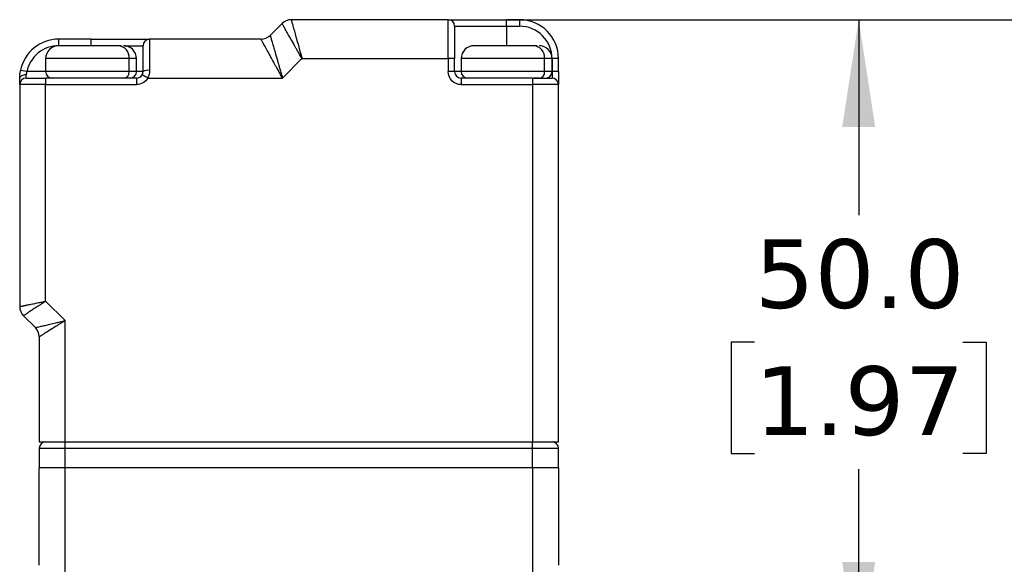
# Model space of a CAD drawing. Header units: millimetres. Extents: x 13 to 546, y 13 to 419.
# Tile 23 of 44: x 330 to 391, y 187 to 221. Entities that reach past the tile are written whole.
import ezdxf

# ---------------------------------------------------------------- set-up
doc = ezdxf.new("R2010")
doc.units = ezdxf.units.MM
doc.header["$LTSCALE"] = 2
doc.linetypes.add('SLD-Solid', pattern=[0])
doc.layers.add('DIMENSIONS', color=140, linetype='SLD-Solid', lineweight=25)
doc.styles.add('SLDTEXTSTYLE0', font='VERDANA.TTF')
doc.dimstyles.new('SLDDIMSTYLE1', dxfattribs={"dimtxt": 4.316016, "dimasz": 6.604, "dimexe": 0, "dimexo": 0.0625, "dimgap": 1.079004, "dimtad": 0, "dimtih": 1, "dimtoh": 1, "dimlfac": 1.25, "dimrnd": 1e-09, "dimzin": 4, "dimdsep": 46, "dimtxsty": 'SLDTEXTSTYLE0', "dimsah": 1, "dimcen": 0.09, "dimadec": 0, "dimazin": 1, "dimtfac": 1, "dimtofl": 0, "dimtmove": 0, "dimatfit": 3, "dimfxl": 0, "dimfrac": 2, "dimtolj": 1, "dimtzin": 12, "dimarcsym": 0})

# ---------------------------------------------------------------- blocks, each defined once
blk = doc.blocks.new('_D_5')
at = {"layer": 'DIMENSIONS'}
for p, q in [((358.809, 220.524), (387.914, 220.524)), ((381.564, 220.524), (381.564, 208.488)), ((375.152, 200.663), (373.702, 200.663)), ((373.702, 200.663), (373.702, 193.803)), ((387.977, 200.663), (389.426, 200.663)), ((389.426, 200.663), (389.426, 193.803)), ((373.702, 193.803), (375.152, 193.803)), ((389.426, 193.803), (387.977, 193.803)), ((381.564, 180.524), (381.564, 192.837)), ((365.961, 180.524), (387.914, 180.524))]:
    blk.add_line(p, q, dxfattribs=at)
for points in [[(381.564, 220.524), (380.548, 213.92), (382.58, 213.92)], [(381.564, 180.524), (382.58, 187.128), (380.548, 187.128)]]:
    blk.add_solid(points, dxfattribs=at)
at = {"layer": 'DIMENSIONS', "char_height": 4.2333, "attachment_point": 1, "style": 'SLDTEXTSTYLE0'}
for s, insert in [('50.0', (375.152, 207.006)), ('1.97', (375.152, 199.18))]:
    blk.add_mtext(s, dxfattribs=dict(at, insert=insert))
blk = doc.blocks.new('_D_6')
at = {"layer": 'DIMENSIONS'}
for p, q in [((358.809, 220.524), (406.796, 220.524)), ((400.446, 220.524), (400.446, 199.898)), ((394.033, 192.073), (392.584, 192.073)), ((392.584, 192.073), (392.584, 185.213)), ((406.859, 192.073), (408.308, 192.073)), ((408.308, 192.073), (408.308, 185.213)), ((392.584, 185.213), (394.033, 185.213)), ((408.308, 185.213), (406.859, 185.213)), ((400.446, 161.324), (400.446, 184.247)), ((369.007, 161.324), (406.796, 161.324))]:
    blk.add_line(p, q, dxfattribs=at)
for points in [[(400.446, 220.524), (399.43, 213.92), (401.462, 213.92)], [(400.446, 161.324), (401.462, 167.928), (399.43, 167.928)]]:
    blk.add_solid(points, dxfattribs=at)
at = {"layer": 'DIMENSIONS', "char_height": 4.2333, "attachment_point": 1, "style": 'SLDTEXTSTYLE0'}
for s, insert in [('74.0', (394.033, 198.416)), ('2.91', (394.033, 190.59))]:
    blk.add_mtext(s, dxfattribs=dict(at, insert=insert))
blk = doc.blocks.new('_D_7')
at = {"layer": 'DIMENSIONS'}
for p, q in [((358.809, 220.524), (427.56, 220.524)), ((421.21, 220.524), (421.21, 180.296)), ((414.797, 172.47), (413.348, 172.47)), ((413.348, 172.47), (413.348, 165.611)), ((427.623, 172.47), (429.072, 172.47)), ((429.072, 172.47), (429.072, 165.611)), ((413.348, 165.611), (414.797, 165.611)), ((429.072, 165.611), (427.623, 165.611)), ((421.21, 134.924), (421.21, 164.644)), ((367.481, 134.924), (427.56, 134.924))]:
    blk.add_line(p, q, dxfattribs=at)
for points in [[(421.21, 220.524), (420.194, 213.92), (422.226, 213.92)], [(421.21, 134.924), (422.226, 141.528), (420.194, 141.528)]]:
    blk.add_solid(points, dxfattribs=at)
at = {"layer": 'DIMENSIONS', "char_height": 4.2333, "attachment_point": 1, "style": 'SLDTEXTSTYLE0'}
for s, insert in [('107.0', (413.002, 178.813)), ('4.21', (414.797, 170.987))]:
    blk.add_mtext(s, dxfattribs=dict(at, insert=insert))
blk = doc.blocks.new('_D_8')
at = {"layer": 'DIMENSIONS'}
for p, q in [((358.809, 220.524), (449.035, 220.524)), ((442.685, 220.524), (442.685, 173.425)), ((436.272, 165.599), (434.823, 165.599)), ((434.823, 165.599), (434.823, 158.739)), ((449.097, 165.599), (450.547, 165.599)), ((450.547, 165.599), (450.547, 158.739)), ((434.823, 158.739), (436.272, 158.739)), ((450.547, 158.739), (449.097, 158.739)), ((442.685, 115.724), (442.685, 157.773)), ((369.007, 115.724), (449.035, 115.724))]:
    blk.add_line(p, q, dxfattribs=at)
for points in [[(442.685, 220.524), (441.669, 213.92), (443.701, 213.92)], [(442.685, 115.724), (443.701, 122.328), (441.669, 122.328)]]:
    blk.add_solid(points, dxfattribs=at)
at = {"layer": 'DIMENSIONS', "char_height": 4.2333, "attachment_point": 1, "style": 'SLDTEXTSTYLE0'}
for s, insert in [('131.0', (434.477, 171.942)), ('5.16', (436.272, 164.116))]:
    blk.add_mtext(s, dxfattribs=dict(at, insert=insert))
blk = doc.blocks.new('_D_9')
at = {"layer": 'DIMENSIONS'}
for p, q in [((358.809, 220.524), (469.718, 220.524)), ((463.368, 220.524), (463.368, 161.509)), ((456.956, 153.683), (455.506, 153.683)), ((455.506, 153.683), (455.506, 146.823)), ((469.781, 153.683), (471.23, 153.683)), ((471.23, 153.683), (471.23, 146.823)), ((455.506, 146.823), (456.956, 146.823)), ((471.23, 146.823), (469.781, 146.823)), ((463.368, 89.352), (463.368, 145.857)), ((357.209, 89.352), (469.718, 89.352))]:
    blk.add_line(p, q, dxfattribs=at)
for points in [[(463.368, 220.524), (462.352, 213.92), (464.384, 213.92)], [(463.368, 89.352), (464.384, 95.956), (462.352, 95.956)]]:
    blk.add_solid(points, dxfattribs=at)
at = {"layer": 'DIMENSIONS', "char_height": 4.2333, "attachment_point": 1, "style": 'SLDTEXTSTYLE0'}
for s, insert in [('164.0', (455.16, 160.026)), ('6.46', (456.956, 152.2))]:
    blk.add_mtext(s, dxfattribs=dict(at, insert=insert))

msp = doc.modelspace()

# ---------------------------------------------------------------- linework, layer by layer
for p, q in [((346.0348, 220.2894), (345.3034, 219.5581)), ((356.2691, 220.5238), (346.6005, 220.5238)), ((356.2691, 218.1238), (356.2691, 220.5238)), ((359.8691, 220.1238), (359.8691, 220.5238)), ((360.6691, 220.5238), (359.8691, 220.5238)), ((360.6691, 220.5238), (360.6691, 220.1238)), ((356.6691, 220.1238), (359.8691, 220.1238)), ((359.8691, 220.1238), (360.6691, 220.1238)), ((359.8691, 220.1238), (359.8691, 218.9238)), ((332.2691, 219.3238), (332.2691, 218.9238)), ((334.2691, 219.3238), (332.2691, 219.3238)), ((334.2691, 218.9238), (334.2691, 219.3238)), ((344.7377, 219.3238), (337.8691, 219.3238)), ((337.8691, 219.3238), (337.8691, 217.4038)), ((336.1479, 218.9238), (335.9434, 218.9238)), ((336.3289, 218.9238), (337.4691, 218.9238)), ((361.7479, 218.9238), (361.5434, 218.9238)), ((331.4691, 218.1238), (331.4691, 217.3238)), ((336.6132, 218.1238), (331.4691, 218.1238)), ((336.6132, 217.3238), (336.6132, 218.1238)), ((337.0691, 218.1238), (336.6132, 218.1238)), ((337.0691, 217.3238), (337.0691, 218.1238)), ((346.0632, 216.9238), (347.2632, 218.1238)), ((347.2632, 218.1238), (356.2691, 218.1238)), ((356.2691, 218.1238), (356.2691, 217.3238)), ((356.6691, 218.1238), (356.2691, 218.1238)), ((356.6691, 217.3238), (356.6691, 218.1238)), ((357.0691, 218.1238), (357.0691, 217.3238)), ((362.2132, 218.1238), (357.0691, 218.1238)), ((362.2132, 217.3238), (362.2132, 218.1238)), ((362.6691, 218.1238), (362.2132, 218.1238)), ((362.6691, 217.3238), (362.6691, 218.1238)), ((362.6691, 218.1238), (362.6691, 217.3238)), ((363.0691, 218.1238), (362.6691, 218.1238)), ((363.0691, 217.3238), (363.0691, 218.1238)), ((330.3095, 217.3238), (329.9176, 217.4038)), ((331.4691, 217.3238), (330.3095, 217.3238)), ((336.6132, 217.3238), (331.4691, 217.3238)), ((337.0691, 217.3238), (336.6132, 217.3238)), ((337.4691, 217.3238), (337.0691, 217.3238)), ((356.6691, 217.3238), (356.2691, 217.3238)), ((357.0691, 217.3238), (356.6691, 217.3238)), ((362.2132, 217.3238), (357.0691, 217.3238)), ((362.6691, 217.3238), (362.2132, 217.3238)), ((362.6691, 217.3238), (362.6691, 216.9238)), ((363.0691, 217.3238), (362.6691, 217.3238)), ((330.2691, 216.9238), (330.2691, 217.1238)), ((337.0691, 216.9238), (331.4691, 216.9238)), ((331.4691, 216.9238), (331.4691, 216.5238)), ((337.0691, 216.9238), (337.0691, 216.5238)), ((337.7619, 216.9238), (337.4155, 217.1238)), ((337.7619, 216.9238), (346.0632, 216.9238)), ((357.0691, 216.9238), (357.0691, 216.5238)), ((361.4691, 216.9238), (357.0691, 216.9238)), ((361.4691, 216.9238), (361.4691, 216.5238)), ((361.8783, 216.9238), (361.5573, 216.9238)), ((329.8691, 216.5238), (329.8691, 202.8551)), ((331.4691, 216.5238), (329.8691, 216.5238)), ((331.4691, 203.1865), (331.4691, 216.5238)), ((331.4691, 216.5238), (337.0691, 216.5238)), ((357.0691, 216.5238), (361.4691, 216.5238)), ((361.4691, 216.5238), (361.4691, 194.5238)), ((363.0691, 216.5238), (361.4691, 216.5238)), ((363.0691, 194.5238), (363.0691, 216.5238)), ((332.6691, 201.9865), (331.4691, 203.1865)), ((330.1034, 202.2894), (330.8348, 201.5581)), ((332.6691, 194.5238), (332.6691, 201.9865)), ((331.0691, 200.9924), (331.0691, 194.5238)), ((331.0691, 194.5238), (332.6691, 194.5238)), ((332.6691, 194.1238), (332.6691, 194.5238)), ((332.6691, 194.5238), (361.4691, 194.5238)), ((361.4691, 194.1238), (361.4691, 194.5238)), ((361.4691, 194.5238), (363.0691, 194.5238)), ((331.0691, 194.1238), (332.6691, 194.1238)), ((331.0691, 194.1238), (331.0691, 192.9238)), ((332.6691, 192.9238), (332.6691, 194.1238)), ((332.6691, 194.1238), (361.4691, 194.1238)), ((361.4691, 194.1238), (363.0691, 194.1238)), ((361.4691, 192.9238), (361.4691, 194.1238)), ((363.0691, 192.9238), (363.0691, 194.1238)), ((332.6691, 192.9238), (331.0691, 192.9238)), ((332.6691, 186.3523), (332.6691, 192.9238)), ((361.4691, 192.9238), (332.6691, 192.9238)), ((361.4691, 192.9238), (361.4691, 186.3523)), ((363.0691, 192.9238), (361.4691, 192.9238))]:
    msp.add_line(p, q)
at = {"flags": 128}
msp.add_lwpolyline([(330.2691, 217.1238), (330.1911, 217.1199), (330.116, 217.1085), (330.0469, 217.09), (329.9863, 217.0652), (329.9365, 217.0349), (329.8996, 217.0003), (329.8768, 216.9628), (329.8691, 216.9238)], dxfattribs=at)
for centre, radius, start, end in [((346.6005, 219.7238), 0.8, 90, 135), ((356.2691, 220.1238), 0.4, 0, 90), ((360.6691, 218.1238), 2.4, 0, 90), ((332.2691, 216.9238), 2.4, 90, 168.463041), ((337.8691, 218.9238), 0.4, 90, 180), ((344.7377, 220.1238), 0.8, 270, 315), ((332.2691, 218.1238), 0.8, 90, 180), ((335.872, 218.1836), 0.7436, 355.385108, 84.48495), ((336.2691, 218.1238), 0.8, 0, 90), ((357.8691, 218.1238), 0.8, 90, 180), ((361.472, 218.1836), 0.7436, 355.385108, 84.48495), ((361.8691, 218.1238), 0.8, 0, 90), ((331.8691, 217.3238), 0.4, 180, 270), ((336.2426, 217.2938), 0.3718, 275.51505, 4.614892), ((336.6691, 217.3238), 0.4, 270, 0), ((337.7731, 216.8438), 0.5682, 80.272421, 122.347443), ((357.0691, 217.3238), 0.4, 180, 270), ((357.4691, 217.3238), 0.4, 180, 270), ((361.8426, 217.2938), 0.3718, 275.51505, 4.614892), ((362.2691, 217.3238), 0.4, 270, 0), ((330.2691, 216.5238), 0.4, 90, 180), ((337.0691, 217.3238), 0.4, 270, 330), ((362.6691, 216.5238), 0.4, 0, 90), ((330.6691, 202.8551), 0.8, 180, 225), ((330.2691, 200.9924), 0.8, 0, 45), ((331.4691, 194.1238), 0.4, 90, 180), ((362.6691, 194.1238), 0.4, 0, 90)]:
    msp.add_arc(centre, radius, start, end)
for points, knots in [([(347.2632, 218.1238), (347.2383, 218.1676), (347.1902, 218.2524), (347.1205, 218.375), (347.056, 218.4884), (346.9969, 218.5927), (346.943, 218.6877), (346.8944, 218.7736), (346.851, 218.8505), (346.742, 219.0428), (346.5808, 219.3263), (346.3851, 219.672), (346.2286, 219.9475), (346.1333, 220.1158), (346.0815, 220.207), (346.0547, 220.2543), (346.0379, 220.284), (346.0358, 220.2876), (346.0348, 220.2894)], [0, 0, 0, 0, 0.0393974, 0.0762596, 0.1105867, 0.1423786, 0.1716352, 0.1983567, 0.2225431, 0.2441946, 0.3822507, 0.5058956, 0.6382125, 0.7638875, 0.8235791, 0.8828032, 0.9415974, 1, 1, 1, 1]), ([(346.6005, 220.5238), (346.6007, 220.5231), (346.601, 220.5218), (346.604, 220.5111), (346.6087, 220.4941), (346.6154, 220.4699), (346.6239, 220.4389), (346.6344, 220.401), (346.6577, 220.3164), (346.7053, 220.1449), (346.7893, 219.8395), (346.8954, 219.4566), (346.9892, 219.1154), (347.0668, 218.8356), (347.1224, 218.6351), (347.1889, 218.3934), (347.2373, 218.2178), (347.2632, 218.1238)], [0, 0, 0, 0, 0.033334, 0.0667913, 0.1003791, 0.1341046, 0.1679747, 0.2019966, 0.236177, 0.3618437, 0.4941706, 0.6178073, 0.7558734, 0.8017001, 0.8576649, 0.9237658, 1, 1, 1, 1]), ([(356.2691, 220.5238), (356.2691, 220.5238), (356.6484, 220.5238), (357.9986, 220.5238), (358.9144, 220.5238), (359.8691, 220.5238)], [0, 0, 0, 0, 0.5, 0.5, 1, 1, 1, 1]), ([(356.6691, 220.1238), (356.6691, 220.1238), (356.6691, 219.913), (356.6691, 219.1629), (356.6691, 218.6542), (356.6691, 218.1238)], [0, 0, 0, 0, 0.5, 0.5, 1, 1, 1, 1]), ([(346.0632, 216.9238), (346.0364, 216.9723), (345.9846, 217.0663), (345.9098, 217.2022), (345.8405, 217.3281), (345.7767, 217.4436), (345.7185, 217.5489), (345.6658, 217.644), (345.6186, 217.729), (345.5013, 217.9408), (345.3295, 218.2532), (345.1173, 218.6361), (344.9487, 218.9423), (344.8444, 219.1306), (344.7883, 219.2322), (344.7593, 219.2848), (344.7411, 219.3177), (344.7389, 219.3217), (344.7377, 219.3238)], [0, 0, 0, 0, 0.0412017, 0.0797206, 0.1155567, 0.1487101, 0.1791811, 0.2069699, 0.2320772, 0.2545034, 0.3962988, 0.5212127, 0.652328, 0.7745293, 0.8319077, 0.8885182, 0.9445008, 1, 1, 1, 1]), ([(345.3034, 219.5581), (345.3036, 219.5573), (345.304, 219.5559), (345.3074, 219.5442), (345.3128, 219.5254), (345.3204, 219.4989), (345.3302, 219.4649), (345.3423, 219.4233), (345.3693, 219.3299), (345.424, 219.1392), (345.5213, 218.8034), (345.6419, 218.3826), (345.75, 218.0106), (345.8377, 217.7045), (345.9009, 217.4842), (345.9777, 217.2192), (346.0334, 217.0269), (346.0632, 216.9238)], [0, 0, 0, 0, 0.0316712, 0.0634803, 0.0954547, 0.1276216, 0.1600074, 0.1926383, 0.2255396, 0.3477315, 0.4788534, 0.6037576, 0.7455599, 0.7930824, 0.8513294, 0.9203023, 1, 1, 1, 1]), ([(332.2691, 218.9238), (331.8081, 218.9238), (331.3613, 218.7645), (330.6471, 218.1814), (330.4017, 217.7754), (330.3095, 217.3238)], [0, 0, 0, 0, 0.5, 0.5, 1, 1, 1, 1]), ([(335.9434, 218.9238), (335.7834, 218.9238), (335.5363, 218.9238), (335.0729, 218.9238), (334.6828, 218.9238), (334.274, 218.9238), (333.752, 218.9238), (333.1484, 218.9238), (332.6815, 218.9238), (332.4205, 218.9238), (332.3048, 218.9238), (332.255, 218.9238), (332.269, 218.9238), (332.2692, 218.9238)], [0, 0, 0, 0, 0.14672986, 0.22652214, 0.30639834, 0.38619066, 0.46606689, 0.61279675, 0.75952661, 0.83931889, 0.91919509, 0.99898741, 1, 1, 1, 1]), ([(337.4691, 217.3238), (337.4691, 217.7754), (337.4691, 218.1814), (337.4691, 218.7645), (337.4691, 218.9238), (337.4691, 218.9238)], [0, 0, 0, 0, 0.5, 0.5, 1, 1, 1, 1]), ([(361.5434, 218.9238), (361.3834, 218.9238), (361.1363, 218.9238), (360.6729, 218.9238), (360.2828, 218.9238), (359.874, 218.9238), (359.352, 218.9238), (358.7484, 218.9238), (358.2815, 218.9238), (358.0205, 218.9238), (357.9048, 218.9238), (357.855, 218.9238), (357.869, 218.9238), (357.8692, 218.9238)], [0, 0, 0, 0, 0.1467299, 0.2265221, 0.3063983, 0.3861907, 0.4660669, 0.6127967, 0.7595266, 0.8393189, 0.9191951, 0.9989874, 1, 1, 1, 1]), ([(329.8691, 216.9238), (329.8693, 216.9487), (329.8698, 216.9985), (329.8735, 217.0762), (329.8799, 217.1556), (329.8892, 217.237), (329.9014, 217.32), (329.9122, 217.3757), (329.9176, 217.4038)], [0, 0, 0, 0, 0.1645192, 0.3286158, 0.493263, 0.6594244, 0.8280376, 1, 1, 1, 1]), ([(337.8691, 217.4038), (337.8685, 217.3757), (337.8674, 217.32), (337.8582, 217.237), (337.8434, 217.1556), (337.8224, 217.0762), (337.7959, 216.9985), (337.7733, 216.9487), (337.7619, 216.9238)], [0, 0, 0, 0, 0.1719624, 0.3405756, 0.506737, 0.6713842, 0.8354808, 1, 1, 1, 1]), ([(357.0691, 216.5238), (356.8569, 216.5238), (356.6534, 216.608), (356.3534, 216.9081), (356.2691, 217.1116), (356.2691, 217.3238)], [0, 0, 0, 0, 0.5, 0.5, 1, 1, 1, 1]), ([(363.0691, 217.3238), (363.0691, 217.1116), (363.0691, 216.9081), (363.0691, 216.608), (363.0691, 216.5238), (363.0691, 216.5238)], [0, 0, 0, 0, 0.5, 0.5, 1, 1, 1, 1]), ([(330.2691, 216.9238), (330.2697, 216.9238), (330.271, 216.9238), (330.2815, 216.9238), (330.2983, 216.9238), (330.322, 216.9238), (330.3694, 216.9238), (330.4587, 216.9238), (330.6147, 216.9238), (330.8053, 216.9238), (330.9965, 216.9238), (331.1698, 216.9238), (331.3182, 216.9238), (331.4187, 216.9238), (331.4691, 216.9238)], [0, 0, 0, 0, 0.0482774, 0.0961591, 0.1439201, 0.1918374, 0.2401856, 0.370003, 0.5000481, 0.6298656, 0.7599108, 0.8401054, 0.919707, 1, 1, 1, 1]), ([(329.8691, 202.8551), (329.8698, 202.8553), (329.8712, 202.8556), (329.8829, 202.8581), (329.9016, 202.8621), (329.9284, 202.8677), (329.963, 202.875), (330.0056, 202.8838), (330.0562, 202.8942), (330.1148, 202.9063), (330.1812, 202.9199), (330.2554, 202.9352), (330.3798, 202.9609), (330.5802, 203.0025), (330.8207, 203.0521), (331.0419, 203.0982), (331.2386, 203.1389), (331.3873, 203.1696), (331.4691, 203.1865)], [0, 0, 0, 0, 0.0427596, 0.0859767, 0.1296602, 0.1738189, 0.2184611, 0.2635949, 0.3092283, 0.3553687, 0.4020235, 0.4492, 0.4969048, 0.620307, 0.7577268, 0.8206572, 0.9014194, 1, 1, 1, 1]), ([(331.4691, 203.1865), (331.4377, 203.1658), (331.3771, 203.126), (331.2901, 203.0688), (331.2107, 203.0166), (331.1389, 202.9694), (331.0747, 202.9273), (331.0179, 202.8901), (330.8915, 202.8071), (330.7104, 202.688), (330.5176, 202.5616), (330.3782, 202.4698), (330.2773, 202.4033), (330.1989, 202.3517), (330.1438, 202.3156), (330.1097, 202.2935), (330.1055, 202.2908), (330.1034, 202.2894)], [0, 0, 0, 0, 0.0444678, 0.08565796, 0.1235703, 0.15820466, 0.18956095, 0.21763912, 0.2424392, 0.37986165, 0.50329234, 0.59030628, 0.67556677, 0.75911798, 0.84100684, 0.9212832, 1, 1, 1, 1]), ([(330.8348, 201.5581), (330.8355, 201.5582), (330.8369, 201.5585), (330.848, 201.5611), (330.8658, 201.5653), (330.8909, 201.5711), (330.9232, 201.5787), (330.9913, 201.5947), (331.1271, 201.6262), (331.361, 201.6811), (331.6541, 201.749), (331.9277, 201.8136), (332.1802, 201.8719), (332.4057, 201.9246), (332.5756, 201.9645), (332.6691, 201.9865)], [0, 0, 0, 0, 0.0363507, 0.0729038, 0.1097134, 0.1468324, 0.1843124, 0.2222034, 0.3433365, 0.4741257, 0.5994551, 0.7424379, 0.8089159, 0.8947711, 1, 1, 1, 1]), ([(332.6691, 201.9865), (332.6323, 201.9636), (332.5614, 201.9196), (332.4594, 201.8566), (332.3663, 201.7989), (332.2822, 201.7466), (332.207, 201.6997), (332.1406, 201.6582), (331.9938, 201.5668), (331.7835, 201.4366), (331.5282, 201.2775), (331.324, 201.151), (331.1903, 201.0676), (331.1156, 201.0213), (331.0764, 200.9969), (331.0715, 200.9939), (331.0691, 200.9924)], [0, 0, 0, 0, 0.0474974, 0.0914324, 0.1318052, 0.168616, 0.2018654, 0.2315539, 0.2576827, 0.4006582, 0.5260043, 0.6567864, 0.7779355, 0.8532556, 0.9271378, 1, 1, 1, 1]), ([(363.0691, 187.079), (363.0691, 187.079), (363.0691, 187.079), (363.0691, 187.0789), (363.0691, 187.0782), (363.0691, 187.0736), (363.0691, 187.0596), (363.0691, 187.0463), (363.0691, 187.0372)], [0, 0, 0, 0, 0.0002891, 0.002486, 0.0065477, 0.0418804, 0.3426862, 1, 1, 1, 1])]:
    msp.add_open_spline(points, degree=3, knots=knots)
for points in [[(362.6691, 218.1238), (362.6691, 219.2276), (361.7729, 220.1238), (360.6691, 220.1238)], [(334.2691, 219.3238), (336.256, 219.3238), (337.8691, 219.3238), (337.8691, 219.3238)], [(330.3095, 217.3238), (330.2813, 217.2545), (330.2691, 217.1848), (330.2691, 217.1238)], [(337.4155, 217.1238), (337.4507, 217.1848), (337.4691, 217.2545), (337.4691, 217.3238)], [(329.8691, 216.5238), (329.8691, 216.5238), (329.8691, 216.6763), (329.8691, 216.9238)], [(337.7619, 216.9238), (337.619, 216.6763), (337.3549, 216.5238), (337.0691, 216.5238)], [(361.4691, 216.9238), (362.1314, 216.9238), (362.6691, 216.9238), (362.6691, 216.9238)], [(331.4691, 194.5238), (331.4691, 194.5238), (332.0068, 194.5238), (332.6691, 194.5238)], [(361.4691, 194.5238), (362.1314, 194.5238), (362.6691, 194.5238), (362.6691, 194.5238)], [(331.0691, 186.9238), (331.0691, 188.8394), (331.0691, 190.8729), (331.0691, 192.9238)], [(363.0691, 192.9238), (363.0691, 190.8729), (363.0691, 188.8394), (363.0691, 186.9238)]]:
    msp.add_open_spline(points, degree=3)

# ---------------------------------------------------------------- dimensions: what is measured, and where the dimension line sits
at = {"layer": 'DIMENSIONS'}
for base, p2, picture, middle in [((463.3682, 89.3523), (354.6691, 89.3523), '_D_9', (463.3682, 153.6828)), ((381.5644, 180.5238), (363.4211, 180.5238), '_D_5', (381.5644, 200.6626)), ((400.4459, 161.3238), (366.4668, 161.3238), '_D_6', (400.4459, 192.0727)), ((421.21, 134.9238), (364.9411, 134.9238), '_D_7', (421.21, 172.4701)), ((442.6847, 115.7238), (366.4668, 115.7238), '_D_8', (442.6847, 165.599))]:
    dim = msp.add_linear_dim(base=base, p1=(356.2691, 220.5238), p2=p2, angle=90, dimstyle='SLDDIMSTYLE1', dxfattribs=at)
    dim.commit()
    dim.dimension.update_dxf_attribs({"geometry": picture, "text_midpoint": middle, "dimtype": 160})

doc.saveas('drawing.dxf')
